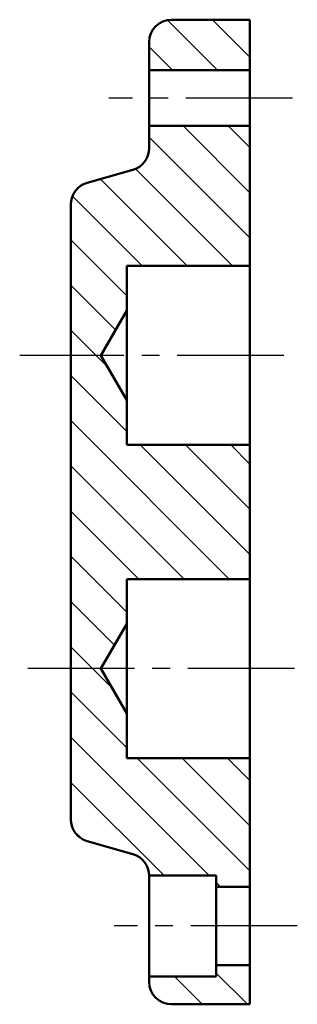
# Model space of a CAD drawing. Header units: millimetres. Extents: x 158.9 to 183.7, y 10.6 to 98.6.
import ezdxf

# ---------------------------------------------------------------- set-up
doc = ezdxf.new("R2010")
doc.units = ezdxf.units.MM
doc.linetypes.add('CENTER2', pattern=[28.575, 19.05, -3.175, 3.175, -3.175])
doc.layers.add('剖面线层', color=7, linetype='Continuous')
doc.layers.add('点划线', color=86, linetype='CENTER2')
doc.layers.add('点画线层', color=3, linetype='CENTER2', lineweight=25)
doc.layers.add('粗实线层', color=1, linetype='Continuous', lineweight=50)

msp = doc.modelspace()

# ---------------------------------------------------------------- hatches: boundary and pattern name
at = {"layer": '剖面线层', "ltscale": 0.5}
h = msp.add_hatch(dxfattribs=at)
h.set_pattern_fill('ANSI31', scale=0.9, angle=90, style=0)
h.paths.add_polyline_path([(179.505, 98.637), (172.505, 98.637, 0.414214), (170.505, 96.637), (170.505, 94.137), (179.505, 94.137)])
h.paths.add_polyline_path([(179.505, 89.137), (170.505, 89.137), (170.505, 87.146, -0.33486), (169.055, 85.223), (164.956, 84.052, 0.33486), (163.505, 82.129), (163.505, 68.637), (166.196, 68.637), (168.505, 72.637), (168.505, 76.637), (179.505, 76.637)])
h.paths.add_polyline_path([(179.505, 60.637), (168.505, 60.637), (168.505, 64.637), (166.196, 68.637), (163.505, 68.637), (163.505, 40.637), (166.196, 40.637), (168.505, 44.637), (168.505, 48.637), (179.505, 48.637)])
h.paths.add_polyline_path([(179.505, 32.637), (168.505, 32.637), (168.505, 36.637), (166.196, 40.637), (163.505, 40.637), (163.505, 27.146, 0.33486), (164.956, 25.223), (169.055, 24.052, -0.333665), (170.505, 22.137), (176.505, 22.137), (176.505, 21.137), (179.505, 21.137)])
h.paths.add_polyline_path([(179.505, 14.137), (176.505, 14.137), (176.505, 13.137), (170.505, 13.137), (170.505, 12.637, 0.414214), (172.505, 10.637), (179.505, 10.637)])

# ---------------------------------------------------------------- linework, layer by layer
at = {"layer": '点划线', "color": 7, "ltscale": 0.5}
for p, q in [((183.313, 91.637), (166.916, 91.637)), ((183.749, 17.637), (167.386, 17.637))]:
    msp.add_line(p, q, dxfattribs=at)
at = {"layer": '点画线层', "color": 7, "ltscale": 0.5}
for p, q in [((182.541, 68.637), (158.933, 68.637)), ((183.487, 40.637), (159.155, 40.637))]:
    msp.add_line(p, q, dxfattribs=at)
at = {"layer": '粗实线层', "color": 7, "ltscale": 0.5}
for p, q in [((179.505, 98.637), (172.505, 98.637)), ((179.505, 98.637), (179.505, 10.637)), ((170.505, 96.637), (170.505, 87.146)), ((179.505, 94.137), (170.505, 94.137)), ((179.505, 89.137), (170.505, 89.137)), ((169.055, 85.223), (164.956, 84.052)), ((163.505, 82.129), (163.505, 27.146)), ((168.505, 76.637), (168.505, 60.637)), ((179.505, 76.637), (168.505, 76.637)), ((166.196, 68.637), (168.505, 72.637)), ((168.505, 64.637), (166.196, 68.637)), ((179.505, 60.637), (168.505, 60.637)), ((168.505, 48.637), (168.505, 32.637)), ((179.505, 48.637), (168.505, 48.637)), ((166.196, 40.637), (168.505, 44.637)), ((168.505, 36.637), (166.196, 40.637)), ((179.505, 32.637), (168.505, 32.637)), ((169.055, 24.052), (164.956, 25.223)), ((176.505, 22.137), (170.505, 22.137)), ((170.505, 22.129), (170.505, 12.637)), ((176.505, 22.137), (176.505, 13.137)), ((179.505, 21.137), (176.505, 21.137)), ((179.505, 14.137), (176.505, 14.137)), ((176.505, 13.137), (170.505, 13.137)), ((179.505, 10.637), (172.505, 10.637))]:
    msp.add_line(p, q, dxfattribs=at)
for centre, start, end in [((172.505, 96.637), 90, 180), ((168.505, 87.146), 285.9454, 0), ((165.505, 82.129), 105.9454, 180), ((165.505, 27.146), 180, 254.0546), ((168.505, 22.129), 360, 74.0546), ((172.505, 12.637), 180, 270)]:
    msp.add_arc(centre, 2, start, end, dxfattribs=at)

doc.saveas('drawing.dxf')
